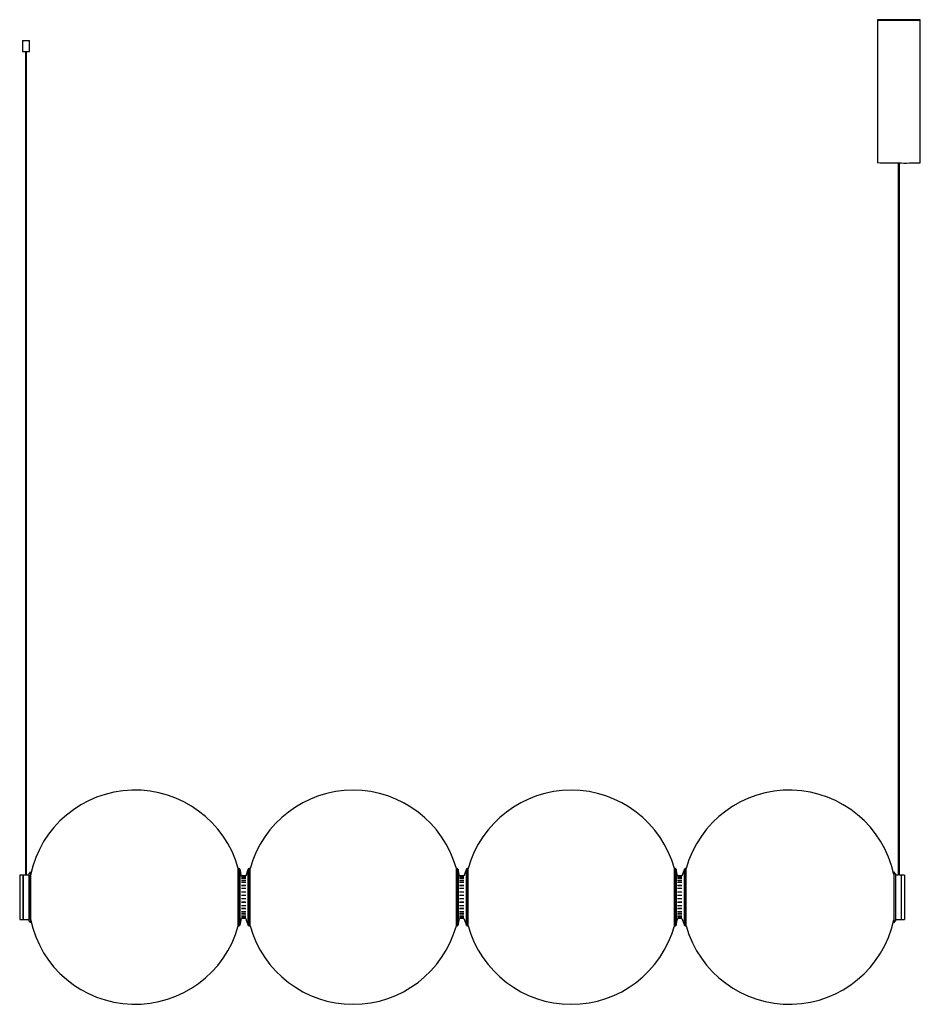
# Model space of a CAD drawing. Header units: millimetres. Extents: x -668 to 594, y -126 to 1254.
import ezdxf

# ---------------------------------------------------------------- set-up
doc = ezdxf.new("R2010")
doc.units = ezdxf.units.MM

msp = doc.modelspace()

# ---------------------------------------------------------------- linework, layer by layer
at = {"color": 7, "linetype": 'Continuous', "lineweight": 25}
for p, q in [((534, 1253.3), (534, 1053.3)), ((594, 1053.3), (594, 1253.3)), ((-664.1, 1224.3), (-664.1, 1209.3)), ((-664.1, 1224.3), (-654.1, 1224.3)), ((-654.1, 1209.3), (-654.1, 1224.3)), ((-664.1, 1209.3), (-654.1, 1209.3)), ((-659.7, 1209.3), (-659.7, 55.3)), ((-658.6, 55.3), (-658.6, 1209.3)), ((563, 1053), (563, 55.3)), ((565, 55.3), (565, 1053)), ((-659.6, 55.3), (-668, 55.3)), ((-668, 55.3), (-668, -6.7)), ((-663, -6.7), (-663, 55.3)), ((-663, 55.3), (-663, -6.7)), ((-655, 55.3), (-658.7, 55.3)), ((-653, 60), (-655, 57.1)), ((-655, 57.1), (-655, -8.6)), ((-653, 60), (-653, -11.5)), ((-653, 55.3), (-653, 55.3)), ((-653, -6.7), (-653, 55.3)), ((-360.4, 64.3), (-361.7, 64.3)), ((-361.7, -15.7), (-361.7, 64.3)), ((-360.4, -15.7), (-360.4, 64.3)), ((-359.4, 63.5), (-359.4, -15)), ((-347.7, -15.1), (-347.7, 63.7)), ((-345.2, 64.3), (-346.8, 64.3)), ((-346.8, 64.3), (-346.8, -15.7)), ((-345.2, -15.7), (-345.2, 64.3)), ((-54.8, 64.3), (-56.1, 64.3)), ((-56.1, -15.7), (-56.1, 64.3)), ((-54.8, -15.7), (-54.8, 64.3)), ((-53.8, 63.5), (-53.8, -15)), ((-42.1, -15.1), (-42.1, 63.7)), ((-39.7, 64.3), (-41.2, 64.3)), ((-41.2, 64.3), (-41.2, -15.7)), ((-39.7, -15.7), (-39.7, 64.3)), ((250.8, 64.3), (249.4, 64.3)), ((249.4, -15.7), (249.4, 64.3)), ((250.8, -15.7), (250.8, 64.3)), ((251.7, 63.5), (251.7, -15)), ((263.4, -15.1), (263.4, 63.7)), ((265.9, 64.3), (264.4, 64.3)), ((264.4, 64.3), (264.4, -15.7)), ((265.9, -15.7), (265.9, 64.3)), ((559, 57.1), (557, 60)), ((557, 60), (557, -11.5)), ((559, 57.1), (559, -8.6)), ((563, 55.3), (559, 55.3)), ((572, 55.3), (565, 55.3)), ((567, 55.3), (567, -6.7)), ((572, 55.3), (572, -6.7)), ((-351.1, 54.3), (-357.2, 54.3)), ((-351.1, 53.9), (-357.2, 53.9)), ((-351.1, 52.6), (-357.2, 52.6)), ((-351.1, 50.7), (-357.2, 50.7)), ((-351.1, 47.9), (-357.2, 47.9)), ((-351.1, 44.7), (-357.2, 44.7)), ((-351.4, 51.7), (-357, 51.7)), ((-351.4, 47.1), (-357, 47.1)), ((-45.5, 54.3), (-51.7, 54.3)), ((-45.5, 53.9), (-51.7, 53.9)), ((-45.5, 52.6), (-51.7, 52.6)), ((-45.5, 50.7), (-51.7, 50.7)), ((-45.5, 47.9), (-51.7, 47.9)), ((-45.5, 44.7), (-51.7, 44.7)), ((-45.8, 51.7), (-51.5, 51.7)), ((-45.8, 47.1), (-51.5, 47.1)), ((260, 54.3), (253.9, 54.3)), ((260, 53.9), (253.9, 53.9)), ((260, 52.6), (253.9, 52.6)), ((260, 50.7), (253.9, 50.7)), ((260, 47.9), (253.9, 47.9)), ((260, 44.7), (253.9, 44.7)), ((259.7, 51.7), (254.1, 51.7)), ((259.7, 47.1), (254.1, 47.1)), ((-351.1, 40.7), (-357.2, 40.7)), ((-351.1, 36.4), (-357.2, 36.4)), ((-351.1, 31.6), (-357.2, 31.6)), ((-351.4, 40.1), (-357, 40.1)), ((-351.4, 31.4), (-357, 31.4)), ((-45.5, 40.7), (-51.7, 40.7)), ((-45.5, 36.4), (-51.7, 36.4)), ((-45.5, 31.6), (-51.7, 31.6)), ((-45.8, 40.1), (-51.5, 40.1)), ((-45.8, 31.4), (-51.5, 31.4)), ((260, 40.7), (253.9, 40.7)), ((260, 36.4), (253.9, 36.4)), ((260, 31.6), (253.9, 31.6)), ((259.7, 40.1), (254.1, 40.1)), ((259.7, 31.4), (254.1, 31.4)), ((-351.1, 26.9), (-357.2, 26.9)), ((-351.1, 21.8), (-357.2, 21.8)), ((-351.1, 17), (-357.2, 17)), ((-351.4, 17.3), (-357, 17.3)), ((-45.5, 26.9), (-51.7, 26.9)), ((-45.5, 21.8), (-51.7, 21.8)), ((-45.5, 17), (-51.7, 17)), ((-45.8, 17.3), (-51.5, 17.3)), ((260, 26.9), (253.9, 26.9)), ((260, 21.8), (253.9, 21.8)), ((260, 17), (253.9, 17)), ((259.7, 17.3), (254.1, 17.3)), ((-351.1, 12.2), (-357.2, 12.2)), ((-351.1, 8), (-357.2, 8)), ((-351.1, 3.9), (-357.2, 3.9)), ((-351.1, 0.7), (-357.2, 0.7)), ((-351.4, 8.5), (-357, 8.5)), ((-351.4, 1.5), (-357, 1.5)), ((-45.5, 12.2), (-51.7, 12.2)), ((-45.5, 8), (-51.7, 8)), ((-45.5, 3.9), (-51.7, 3.9)), ((-45.5, 0.7), (-51.7, 0.7)), ((-45.8, 8.5), (-51.5, 8.5)), ((-45.8, 1.5), (-51.5, 1.5)), ((260, 12.2), (253.9, 12.2)), ((260, 8), (253.9, 8)), ((260, 3.9), (253.9, 3.9)), ((260, 0.7), (253.9, 0.7)), ((259.7, 8.5), (254.1, 8.5)), ((259.7, 1.5), (254.1, 1.5)), ((-668, -6.7), (-655, -6.7)), ((-655, -8.6), (-653, -11.5)), ((-653, -6.7), (-653, -6.7)), ((-351.1, -2.1), (-357.2, -2.1)), ((-351.1, -4.1), (-357.2, -4.1)), ((-351.1, -5.3), (-357.2, -5.3)), ((-351.1, -5.7), (-357.2, -5.7)), ((-351.4, -3.1), (-357, -3.1)), ((-45.5, -2.1), (-51.7, -2.1)), ((-45.5, -4.1), (-51.7, -4.1)), ((-45.5, -5.3), (-51.7, -5.3)), ((-45.5, -5.7), (-51.7, -5.7)), ((-45.8, -3.1), (-51.5, -3.1)), ((260, -2.1), (253.9, -2.1)), ((260, -4.1), (253.9, -4.1)), ((260, -5.3), (253.9, -5.3)), ((260, -5.7), (253.9, -5.7)), ((259.7, -3.1), (254.1, -3.1)), ((557, -11.5), (559, -8.6)), ((559, -6.7), (572, -6.7)), ((-361.7, -15.7), (-360.4, -15.7)), ((-346.8, -15.7), (-345.2, -15.7)), ((-56.1, -15.7), (-54.8, -15.7)), ((-41.2, -15.7), (-39.7, -15.7)), ((249.4, -15.7), (250.8, -15.7)), ((264.4, -15.7), (265.9, -15.7))]:
    msp.add_line(p, q, dxfattribs=at)
at = {"color": 7, "linetype": 'Continuous', "lineweight": 25, "flags": 128}
msp.add_lwpolyline([(563.5, 1252.9), (566.8, 1252.9), (570, 1253), (573.1, 1253), (576.2, 1253), (579.1, 1253), (581.8, 1253), (584.3, 1253), (586.5, 1253.1), (588.5, 1253.1), (590.3, 1253.1), (591.7, 1253.2), (592.8, 1253.2), (593.5, 1253.3), (593.9, 1253.3), (593.9, 1253.3), (593.6, 1253.4), (593, 1253.4), (592, 1253.4), (590.7, 1253.5), (589.1, 1253.5), (587.1, 1253.5), (584.9, 1253.6), (582.5, 1253.6), (579.8, 1253.6), (577, 1253.6), (574, 1253.7), (570.9, 1253.7), (567.7, 1253.7), (564.4, 1253.7), (561.2, 1253.7), (558, 1253.7), (554.8, 1253.7), (551.8, 1253.7), (548.9, 1253.6), (546.2, 1253.6), (543.7, 1253.6), (541.4, 1253.6), (539.4, 1253.5), (537.7, 1253.5), (536.3, 1253.5), (535.2, 1253.4), (534.4, 1253.4), (534, 1253.3), (534, 1253.3), (534.3, 1253.3), (534.9, 1253.2), (535.9, 1253.2), (537.3, 1253.1), (538.9, 1253.1), (540.8, 1253.1), (543, 1253.1), (545.5, 1253), (548.1, 1253), (551, 1253), (554, 1253), (557.1, 1253), (560.3, 1252.9), (563.5, 1252.9)], dxfattribs=at)
at = {"color": 7, "linetype": 'Continuous', "lineweight": 25}
for centre, radius, start, end in [((556.4, 1668.2), 615.2, 267.9101, 270.6627), ((571.9, 1616.4), 563.5, 269.1442, 272.2409), ((-506.2, 24.3), 150, 15.466, 168.0773), ((-200.7, 24.3), 150, 15.466, 164.534), ((104.9, 24.3), 150, 15.466, 164.534), ((410.4, 24.3), 150, 12.2817, 164.534), ((-360.4, 63.3), 1, 14.9679, 90), ((-506.2, 24.3), 152, 11.234, 14.9679), ((-253.6, 24.3), 102, 157.2856, 163.1231), ((-346.8, 63.3), 1, 90, 157.2856), ((-54.8, 63.3), 1, 14.9679, 90), ((-200.7, 24.3), 152, 11.234, 14.9679), ((52, 24.3), 102, 157.2856, 163.1231), ((-41.2, 63.3), 1, 90, 157.2856), ((250.8, 63.3), 1, 14.9679, 90), ((104.9, 24.3), 152, 11.234, 14.9679), ((357.5, 24.3), 102, 157.2856, 163.1231), ((264.4, 63.3), 1, 90, 157.2856), ((-506.2, 24.3), 150, 191.9227, 344.534), ((-506.2, 24.3), 152, 345.0321, 348.7742), ((-253.6, 24.3), 102, 196.8643, 202.7144), ((-200.7, 24.3), 152, 345.0321, 348.7742), ((52, 24.3), 102, 196.8643, 202.7144), ((104.9, 24.3), 152, 345.0321, 348.7742), ((357.5, 24.3), 102, 196.8643, 202.7144), ((410.4, 24.3), 150, 195.466, 347.7183), ((-360.4, -14.7), 1, 270, 345.0321), ((-346.8, -14.7), 1, 202.7144, 270), ((-200.7, 24.3), 150, 195.466, 344.534), ((-54.8, -14.7), 1, 270, 345.0321), ((-41.2, -14.7), 1, 202.7144, 270), ((104.9, 24.3), 150, 195.466, 344.534), ((250.8, -14.7), 1, 270, 345.0321), ((264.4, -14.7), 1, 202.7144, 270)]:
    msp.add_arc(centre, radius, start, end, dxfattribs=at)

doc.saveas('drawing.dxf')
